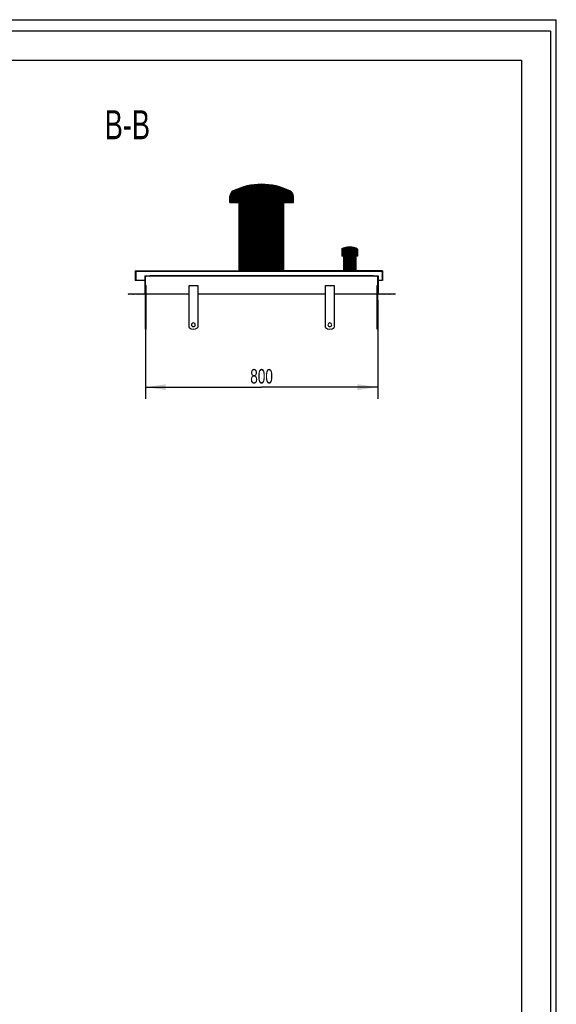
# Model space of a CAD drawing. Header units: millimetres. Extents: x 0 to 4200, y 0 to 5940.
# Tile 2 of 2: x 2351 to 4200, y 2547 to 5940. Entities that reach past the tile are written whole.
import ezdxf

# ---------------------------------------------------------------- set-up
doc = ezdxf.new("R2010")
doc.units = ezdxf.units.MM
doc.header["$LTSCALE"] = 387.2
doc.layers.get('0').update_dxf_attribs({"linetype": 'CONTINUOUS'})
for name, color, linetype in [('_2D-BEM', 7, 'CONTINUOUS'), ('_ACHSEN', 7, 'CONTINUOUS'), ('_ZEICHNUNGSELEM', 7, 'CONTINUOUS')]:
    doc.layers.add(name, color=color, linetype=linetype)
doc.styles.get("Standard").update_dxf_attribs({"font": 'txt', "width": 0.7})
doc.dimstyles.new('DIMSTYLE_1', dxfattribs={"dimtxt": 50, "dimasz": 70, "dimexe": 2, "dimexo": 1, "dimtad": 1, "dimdec": 1, "dimtxsty": 'Standard', "dimblk": '_FILLED', "dimblk1": '_FILLED', "dimblk2": '_FILLED', "dimcen": 0.09, "dimadec": 1, "dimazin": 2, "dimtp": 0.8, "dimtm": 0.8, "dimtfac": 1, "dimtdec": 1, "dimtofl": 0, "dimtmove": 0, "dimatfit": 3, "dimldrblk": '_FILLED', "dimfxl": 1, "dimtolj": 1, "dimarcsym": 0})

# ---------------------------------------------------------------- blocks, each defined once
blk = doc.blocks.new('_FILLED')
at = {"color": 0, "linetype": 'ByBlock'}
blk.add_solid([(0, 0), (-1, 0.1428571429), (-1, -0.1428571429)], dxfattribs=at)
blk = doc.blocks.new('*D4')
at = {"layer": '_2D-BEM', "color": 2, "linetype": 'Continuous'}
for p, q in [((2784.6790757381, 4973.8453145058), (2784.6790757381, 4633.8453145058)), ((3584.6790757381, 4973.8453145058), (3584.6790757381, 4633.8453145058)), ((2784.6790757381, 4673.8453145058), (3184.6790757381, 4673.8453145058)), ((3584.6790757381, 4673.8453145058), (3184.6790757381, 4673.8453145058))]:
    blk.add_line(p, q, dxfattribs=at)
at = {"layer": '_2D-BEM', "color": 2, "linetype": 'Continuous', "xscale": 70, "yscale": 70, "zscale": 70, "rotation": 180}
blk.add_blockref('_FILLED', (2784.6790757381, 4673.8453145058), dxfattribs=at)
at = {"layer": '_2D-BEM', "color": 2, "linetype": 'Continuous', "xscale": 70, "yscale": 70, "zscale": 70}
blk.add_blockref('_FILLED', (3584.6790757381, 4673.8453145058), dxfattribs=at)
at = {"layer": '_2D-BEM', "color": 2, "linetype": 'Continuous', "insert": (3184.6790757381, 4736.3453145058), "char_height": 50, "width": 176.7857142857, "attachment_point": 2, "line_spacing_factor": 0.9}
blk.add_mtext('800', dxfattribs=at)

msp = doc.modelspace()

# ---------------------------------------------------------------- hatches: boundary and pattern name
at = {"linetype": 'Continuous'}
h = msp.add_hatch(dxfattribs=at)
h.set_pattern_fill('B', color=2, scale=2.6054165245, angle=45, style=0, pattern_type=0)
h.set_pattern_definition([(45, (0, 0), (-1.8423076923, 1.8423076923), [])])
h.paths.add_polyline_path([(3644.6790757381, 4993.8453145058), (3584.6790757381, 4993.8453145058), (3584.6790757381, 5055.8453145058), (3569.6790757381, 5055.8453145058), (3569.6790757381, 5057.8453145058), (3586.6790757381, 5057.8453145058), (3586.6790757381, 4995.8453145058), (3644.6790757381, 4995.8453145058)])
edge = h.paths.add_edge_path()
edge.add_line((2784.6790757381, 4993.8453145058), (2724.6790757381, 4993.8453145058))
edge.add_line((2724.6790757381, 4995.8453145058), (2724.6790757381, 4993.8453145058))
edge.add_line((2724.6790757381, 4995.8453145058), (2782.6790757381, 4995.8453145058))
edge.add_line((2782.6790757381, 5057.8453145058), (2782.6790757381, 4995.8453145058))
edge.add_line((2782.6790757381, 5057.8453145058), (2799.6790757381, 5057.8453145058))
edge.add_line((2799.6790757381, 5055.8453145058), (2799.6790757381, 5057.8453145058))
edge.add_line((2799.6790757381, 5055.8453145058), (2784.6790757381, 5055.8453145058))
edge.add_line((2784.6790757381, 4993.8453145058), (2784.6790757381, 5055.8453145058))
edge = h.paths.add_edge_path()
edge.add_line((3601.6790757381, 5040.8453145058), (3599.6790757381, 5040.8453145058))
edge.add_line((3599.6790757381, 5072.8453145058), (3599.6790757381, 5040.8453145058))
edge.add_line((3599.6790757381, 5072.8453145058), (2751.6790757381, 5072.8453145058))
edge.add_line((2751.6790757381, 5072.8453145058), (2751.6790757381, 5040.8453145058))
edge.add_line((2751.6790757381, 5040.8453145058), (2749.6790757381, 5040.8453145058))
edge.add_line((2749.6790757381, 5074.8453145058), (2749.6790757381, 5040.8453145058))
edge.add_line((2749.6790757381, 5074.8453145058), (3107.6790757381, 5074.8453145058))
edge.add_line((3107.6790757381, 5074.8453145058), (3107.6790757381, 5310.2351301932))
edge.add_line((3075.1790757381, 5310.2351301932), (3107.6790757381, 5310.2351301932))
edge.add_line((3075.1790757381, 5310.2351301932), (3075.1790757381, 5330.2351301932))
edge.add_arc((3097.0790757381, 5330.2351301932), 21.9, 116.4945026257, 180)
edge.add_arc((3185.0523512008, 5153.7456324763), 219.1, 90.097613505, 116.4945026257)
edge.add_arc((3184.3058002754, 5153.7456324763), 219.1, 63.50549737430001, 89.902386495)
edge.add_arc((3272.2790757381, 5330.2351301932), 21.9, 0, 63.50549737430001)
edge.add_line((3294.1790757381, 5310.2351301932), (3294.1790757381, 5330.2351301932))
edge.add_line((3261.6790757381, 5310.2351301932), (3294.1790757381, 5310.2351301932))
edge.add_line((3261.6790757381, 5074.8453145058), (3261.6790757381, 5310.2351301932))
edge.add_line((3466.9290757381, 5074.8453145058), (3261.6790757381, 5074.8453145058))
edge.add_line((3466.9290757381, 5124.8453145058), (3466.9290757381, 5074.8453145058))
edge.add_line((3466.9290757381, 5124.8453145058), (3460.6290757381, 5124.8453145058))
edge.add_line((3460.6290757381, 5149.8453145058), (3460.6290757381, 5124.8453145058))
edge.add_arc((3488.1290757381, 5099.347789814), 57.5, 90, 118.5718781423)
edge.add_arc((3488.1290757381, 5099.347789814), 57.5, 61.42812185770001, 90)
edge.add_line((3515.6290757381, 5149.8453145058), (3515.6290757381, 5124.8453145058))
edge.add_line((3515.6290757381, 5124.8453145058), (3509.3290757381, 5124.8453145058))
edge.add_line((3509.3290757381, 5124.8453145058), (3509.3290757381, 5074.8453145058))
edge.add_line((3601.6790757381, 5074.8453145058), (3509.3290757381, 5074.8453145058))
edge.add_line((3601.6790757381, 5074.8453145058), (3601.6790757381, 5040.8453145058))

# ---------------------------------------------------------------- linework, layer by layer
at = {"color": 7, "linetype": 'Continuous'}
for p, q in [((0, 5940), (4200, 5940)), ((0, 5940), (4200, 5940)), ((4200, 0), (4200, 5940)), ((4200, 0), (4200, 5940)), ((3075.1790757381, 5310.2351301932), (3075.1790757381, 5330.2351301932)), ((3294.1790757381, 5310.2351301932), (3294.1790757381, 5330.2351301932)), ((3075.1790757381, 5310.2351301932), (3107.6790757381, 5310.2351301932)), ((3107.6790757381, 5074.8453145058), (3107.6790757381, 5310.2351301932)), ((3261.6790757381, 5310.2351301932), (3294.1790757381, 5310.2351301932)), ((3261.6790757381, 5074.8453145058), (3261.6790757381, 5310.2351301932)), ((3460.6290757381, 5149.8453145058), (3460.6290757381, 5124.8453145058)), ((3466.9290757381, 5124.8453145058), (3460.6290757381, 5124.8453145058)), ((3466.9290757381, 5124.8453145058), (3466.9290757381, 5074.8453145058)), ((3509.3290757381, 5124.8453145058), (3509.3290757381, 5074.8453145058)), ((3515.6290757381, 5124.8453145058), (3509.3290757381, 5124.8453145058)), ((3515.6290757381, 5149.8453145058), (3515.6290757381, 5124.8453145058)), ((2749.6790757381, 5074.8453145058), (3107.6790757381, 5074.8453145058)), ((2749.6790757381, 5074.8453145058), (2749.6790757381, 5040.8453145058)), ((2751.6790757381, 5072.8453145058), (2751.6790757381, 5040.8453145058)), ((3599.6790757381, 5072.8453145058), (2751.6790757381, 5072.8453145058)), ((2782.6790757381, 5057.8453145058), (2799.6790757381, 5057.8453145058)), ((2782.6790757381, 5057.8453145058), (2782.6790757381, 4995.8453145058)), ((2799.6790757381, 5055.8453145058), (2784.6790757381, 5055.8453145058)), ((2784.6790757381, 4993.8453145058), (2784.6790757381, 5055.8453145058)), ((3569.6790757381, 5057.8453145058), (2799.6790757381, 5057.8453145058)), ((2799.6790757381, 5055.8453145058), (2799.6790757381, 5057.8453145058)), ((3569.6790757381, 5055.8453145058), (2799.6790757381, 5055.8453145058)), ((3466.9290757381, 5074.8453145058), (3261.6790757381, 5074.8453145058)), ((3601.6790757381, 5074.8453145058), (3509.3290757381, 5074.8453145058)), ((3569.6790757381, 5055.8453145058), (3569.6790757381, 5057.8453145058)), ((3569.6790757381, 5057.8453145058), (3586.6790757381, 5057.8453145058)), ((3584.6790757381, 5055.8453145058), (3569.6790757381, 5055.8453145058)), ((3584.6790757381, 4993.8453145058), (3584.6790757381, 5055.8453145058)), ((3586.6790757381, 5057.8453145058), (3586.6790757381, 4995.8453145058)), ((3599.6790757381, 5072.8453145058), (3599.6790757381, 5040.8453145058)), ((3601.6790757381, 5074.8453145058), (3601.6790757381, 5040.8453145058)), ((2751.6790757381, 5040.8453145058), (2749.6790757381, 5040.8453145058)), ((2782.6790757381, 5040.8453145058), (2751.6790757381, 5040.8453145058)), ((3582.6790757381, 4878.8453145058), (3582.6790757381, 5023.8453145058)), ((3584.6790757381, 5023.8453145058), (3582.6790757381, 5023.8453145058)), ((3599.6790757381, 5040.8453145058), (3586.6790757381, 5040.8453145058)), ((3601.6790757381, 5040.8453145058), (3599.6790757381, 5040.8453145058)), ((2724.6790757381, 4995.8453145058), (2782.6790757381, 4995.8453145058)), ((2724.6790757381, 4995.8453145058), (2724.6790757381, 4993.8453145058)), ((2784.6790757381, 4993.8453145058), (2724.6790757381, 4993.8453145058)), ((3644.6790757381, 4993.8453145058), (3584.6790757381, 4993.8453145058)), ((3584.6790757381, 4878.8453145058), (3584.6790757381, 4993.8453145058)), ((3586.6790757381, 4995.8453145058), (3644.6790757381, 4995.8453145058)), ((3644.6790757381, 4995.8453145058), (3644.6790757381, 4993.8453145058)), ((2786.6790757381, 4873.8453145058), (2784.6790757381, 4873.8453145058)), ((3582.6790757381, 4873.8453202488), (3582.6790757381, 4878.8453145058)), ((3584.6790757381, 4878.8453145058), (3582.6790757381, 4878.8453145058)), ((3584.6790757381, 4873.8453145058), (3582.6790757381, 4873.8453145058)), ((3584.6790757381, 4873.8453202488), (3584.6790757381, 4878.8453145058))]:
    msp.add_line(p, q, dxfattribs=at)
at = {"color": 3, "linetype": 'Continuous'}
for q in [(0, 5900), (4180, 0)]:
    msp.add_line((4180, 5900), q, dxfattribs=at)
at = {"color": 5, "linetype": 'Continuous'}
for p, q in [((400, 5800), (4080, 5800)), ((4080, 5800), (4080, 100))]:
    msp.add_line(p, q, dxfattribs=at)
at = {"color": 7, "linetype": 'Continuous'}
for centre, radius, start, end in [((3185.0523512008, 5153.7456324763), 219.1, 90.097613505, 116.4945026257), ((3184.3058002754, 5153.7456324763), 219.1, 63.50549737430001, 89.902386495), ((3097.0790757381, 5330.2351301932), 21.9, 116.4945026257, 180), ((3272.2790757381, 5330.2351301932), 21.9, 0, 63.50549737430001), ((3488.1290757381, 5099.347789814), 57.5, 90, 118.5718781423), ((3488.1290757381, 5099.347789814), 57.5, 61.42812185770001, 90)]:
    msp.add_arc(centre, radius, start, end, dxfattribs=at)
at = {"layer": '_ACHSEN', "color": 7, "linetype": 'Continuous'}
for p, q in [((2784.6790757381, 5023.8453145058), (2786.6790757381, 5023.8453145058)), ((2786.6790757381, 4878.8453145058), (2786.6790757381, 5023.8453145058)), ((2934.6790757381, 4878.8453145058), (2934.6790757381, 5023.8453145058)), ((2934.6790757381, 5023.8453145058), (2964.6790757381, 5023.8453145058)), ((2964.6790757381, 5023.8453145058), (2964.6790757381, 4878.8453145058)), ((3404.6790757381, 5023.8453145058), (3434.6790757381, 5023.8453145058)), ((3404.6790757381, 4878.8453145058), (3404.6790757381, 5023.8453145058)), ((3434.6790757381, 5023.8453145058), (3434.6790757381, 4878.8453145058)), ((2784.6790757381, 4878.8453145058), (2784.6790757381, 4993.8453145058)), ((2934.6790757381, 4993.8453145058), (2786.6790757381, 4993.8453145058)), ((3404.6790757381, 4993.8453145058), (2964.6790757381, 4993.8453145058)), ((3582.6790757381, 4993.8453145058), (3434.6790757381, 4993.8453145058)), ((2784.6790757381, 4873.8453202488), (2784.6790757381, 4878.8453145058)), ((2784.6790757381, 4878.8453145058), (2786.6790757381, 4878.8453145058)), ((2786.6790757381, 4873.8453202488), (2786.6790757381, 4878.8453145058))]:
    msp.add_line(p, q, dxfattribs=at)
for centre, radius, start, end in [((2949.6790757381, 4888.8453145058), 6.5, 0, 180), ((2949.6790757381, 4888.8453145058), 6.5, 180, 360), ((3419.6790757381, 4888.8453145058), 6.5, 0, 180), ((3419.6790757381, 4888.8453145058), 6.5, 180, 360), ((2949.6790757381, 4898.8453145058), 25, 233.1301023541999, 306.8698976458), ((3419.6790757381, 4898.8453145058), 25, 233.1301023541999, 306.8698976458)]:
    msp.add_arc(centre, radius, start, end, dxfattribs=at)

# ---------------------------------------------------------------- texts
at = {"layer": '_ZEICHNUNGSELEM', "color": 2, "linetype": 'Continuous', "insert": (2800.3709884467, 5628.0549059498), "char_height": 100, "width": 342.8571428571, "attachment_point": 3, "line_spacing_factor": 0.9}
msp.add_mtext('B-B', dxfattribs=at)

# ---------------------------------------------------------------- dimensions: what is measured, and where the dimension line sits
at = {"layer": '_2D-BEM', "color": 2, "linetype": 'Continuous'}
dim = msp.add_linear_dim(base=(3584.6790757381, 4673.8453145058), p1=(2784.6790757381, 4974.8453145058), p2=(3584.6790757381, 4974.8453145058), dimstyle='DIMSTYLE_1', dxfattribs=at)
dim.commit()
dim.dimension.update_dxf_attribs({"geometry": '*D4', "text_midpoint": (3177.5361523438, 4673.8453145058), "dimtype": 160})

doc.saveas('drawing.dxf')
